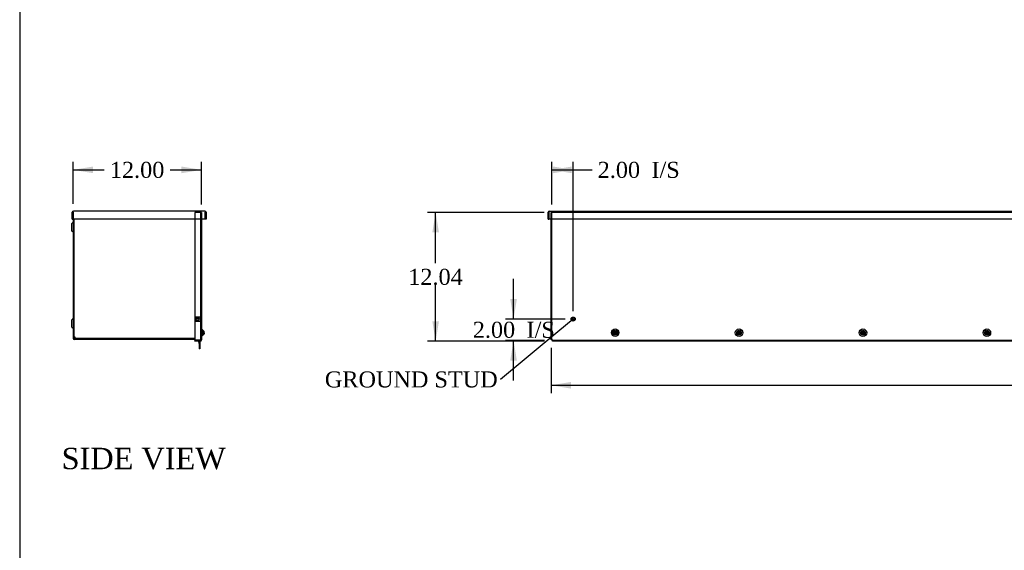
# Model space of a CAD drawing. Header units: inches. Extents: x 1 to 299, y -2 to 199.
# Tile 2 of 13: x 1 to 93, y 50 to 100. Entities that reach past the tile are written whole.
import ezdxf
from ezdxf import colors
from ezdxf.entities.mleader import LeaderData, LeaderLine
from ezdxf.enums import TextEntityAlignment as Align
from ezdxf.lldxf.tags import DXFTag
from ezdxf.math import Vec2, Vec3

# ---------------------------------------------------------------- set-up
doc = ezdxf.new("R2010")
doc.units = ezdxf.units.IN
doc.header["$MEASUREMENT"] = 0
for name, color, linetype in [('COM55240', 7, 'Continuous'), ('COM70472-37', 7, 'Continuous'), ('COM70473-37', 7, 'Continuous'), ('COM70474-5', 7, 'Continuous'), ('COM70985-11', 7, 'Continuous'), ('Default', 7, 'Continuous'), ('SCS19475', 7, 'Continuous'), ('STD26152', 7, 'Continuous')]:
    doc.layers.add(name, color=color, linetype=linetype)
doc.styles.add('SEACAD_Times_New_Roman', font='times.ttf')
tags = doc.linetypes.add('HIDDEN2', pattern=[0.1875, 0.125, -0.0625]).pattern_tags.tags
tags[6:7] = [DXFTag(74, 4), DXFTag(75, 0), DXFTag(340, '0'), DXFTag(46, 0.0), DXFTag(50, 0.0), DXFTag(44, 0.0), DXFTag(45, 0.0)]
tags[4:5] = [DXFTag(74, 4), DXFTag(75, 0), DXFTag(340, '0'), DXFTag(46, 0.0), DXFTag(50, 0.0), DXFTag(44, 0.0), DXFTag(45, 0.0)]
doc.dimstyles.new('HAMMOND_(STH_-_300x200)', dxfattribs={"dimtxt": 1.5, "dimasz": 1.875, "dimexe": 0.75, "dimexo": 0.75, "dimgap": 0.375, "dimtad": 0, "dimtih": 1, "dimtoh": 1, "dimzin": 0, "dimdsep": 46, "dimtxsty": 'SEACAD_Times_New_Roman', "dimblk1": '_SE_FILLED', "dimblk2": '_SE_FILLED', "dimsah": 1, "dimcen": 0.75, "dimadec": 0, "dimazin": 0, "dimtfac": 0.8, "dimtofl": 0, "dimtmove": 1, "dimatfit": 3, "dimfxl": 1, "dimtolj": 1, "dimtzin": 0, "dimarcsym": 0})

# ---------------------------------------------------------------- blocks, each defined once
blk = doc.blocks.new('_SE_FILLED')
at = {"color": 0}
blk.add_line((0, 0), (-1, 0), dxfattribs=at)
blk.add_solid([(0, 0), (-1, -0.1665), (-1, 0.1665), (0, 0)], dxfattribs=at)
blk = doc.blocks.new('SE2')
at = {"layer": 'COM70473-37', "color": 7, "linetype": 'HIDDEN2'}
for p, q in [((51.079, 81.114), (51.079, 81.732)), ((51.187, 81.732), (51.079, 81.732)), ((51.151, 69.817), (51.151, 81.732)), ((167.315, 81.732), (51.187, 81.732)), ((108.626, 69.764), (51.204, 69.764))]:
    blk.add_line(p, q, dxfattribs=at)
at = {"layer": 'COM70473-37', "color": 7, "linetype": 'Continuous'}
for p, q in [((51.079, 69.817), (51.079, 81.114)), ((51.187, 69.817), (51.079, 69.817)), ((51.204, 69.817), (51.187, 69.817)), ((51.204, 69.8), (51.204, 69.817)), ((51.204, 69.692), (51.204, 69.8)), ((108.626, 69.692), (51.204, 69.692))]:
    blk.add_line(p, q, dxfattribs=at)
for centre, radius in [((57.079, 70.489), 0.351), ((57.079, 70.489), 0.224), ((68.673, 70.489), 0.351), ((68.673, 70.489), 0.224), ((80.266, 70.489), 0.351), ((80.266, 70.489), 0.224), ((91.86, 70.489), 0.351), ((91.86, 70.489), 0.224)]:
    blk.add_circle(centre, radius, dxfattribs=at)
at = {"layer": 'COM70473-37', "color": 7, "linetype": 'HIDDEN2'}
for centre in [(57.079, 70.489), (68.673, 70.489), (80.266, 70.489), (91.86, 70.489)]:
    blk.add_circle(centre, 0.129, dxfattribs=at)
at = {"layer": 'COM70985-11', "color": 7, "linetype": 'Continuous'}
for p, q in [((50.813, 81.114), (50.813, 81.756)), ((50.813, 81.756), (50.885, 81.756)), ((50.813, 81.114), (50.885, 81.114)), ((50.885, 81.756), (50.885, 81.114)), ((50.885, 81.114), (50.885, 81.756)), ((167.616, 81.114), (50.885, 81.114)), ((50.921, 81.864), (167.58, 81.864))]:
    blk.add_line(p, q, dxfattribs=at)
for radius, start in [(0.108, 90), (0.036, 155.97754)]:
    blk.add_arc((50.921, 81.756), radius, start, 180, dxfattribs=at)
blk.add_open_spline([(50.885, 81.756), (50.888, 81.77), (50.891, 81.784), (50.897, 81.81), (50.9, 81.822), (50.906, 81.842), (50.909, 81.85), (50.915, 81.861), (50.918, 81.864), (50.921, 81.864)], degree=3, knots=[0, 0, 0, 0, 0.25, 0.25, 0.5, 0.5, 0.75, 0.75, 1, 1, 1, 1], dxfattribs=at)
at = {"layer": 'SCS19475', "color": 7, "linetype": 'Continuous'}
for p, q in [((57.022, 70.516), (56.921, 70.516)), ((56.921, 70.461), (57.022, 70.461)), ((57.064, 70.516), (57.022, 70.516)), ((57.022, 70.461), (57.064, 70.461)), ((57.094, 70.576), (57.064, 70.576)), ((57.064, 70.576), (57.064, 70.55)), ((57.064, 70.55), (57.064, 70.516)), ((57.064, 70.461), (57.064, 70.428)), ((57.064, 70.428), (57.064, 70.401)), ((57.064, 70.401), (57.094, 70.401)), ((57.094, 70.55), (57.094, 70.576)), ((57.094, 70.516), (57.094, 70.55)), ((57.136, 70.516), (57.094, 70.516)), ((57.094, 70.461), (57.136, 70.461)), ((57.094, 70.428), (57.094, 70.461)), ((57.094, 70.401), (57.094, 70.428)), ((57.237, 70.516), (57.136, 70.516)), ((57.136, 70.461), (57.237, 70.461)), ((68.616, 70.516), (68.514, 70.516)), ((68.514, 70.461), (68.616, 70.461)), ((68.658, 70.516), (68.616, 70.516)), ((68.616, 70.461), (68.658, 70.461)), ((68.688, 70.576), (68.658, 70.576)), ((68.658, 70.576), (68.658, 70.55)), ((68.658, 70.55), (68.658, 70.516)), ((68.658, 70.461), (68.658, 70.428)), ((68.658, 70.428), (68.658, 70.401)), ((68.658, 70.401), (68.688, 70.401)), ((68.688, 70.55), (68.688, 70.576)), ((68.688, 70.516), (68.688, 70.55)), ((68.729, 70.516), (68.688, 70.516)), ((68.688, 70.461), (68.729, 70.461)), ((68.688, 70.428), (68.688, 70.461)), ((68.688, 70.401), (68.688, 70.428)), ((68.831, 70.516), (68.729, 70.516)), ((68.729, 70.461), (68.831, 70.461)), ((80.21, 70.516), (80.108, 70.516)), ((80.108, 70.461), (80.21, 70.461)), ((80.251, 70.516), (80.21, 70.516)), ((80.21, 70.461), (80.251, 70.461)), ((80.281, 70.576), (80.251, 70.576)), ((80.251, 70.576), (80.251, 70.55)), ((80.251, 70.55), (80.251, 70.516)), ((80.251, 70.461), (80.251, 70.428)), ((80.251, 70.428), (80.251, 70.401)), ((80.251, 70.401), (80.281, 70.401)), ((80.281, 70.55), (80.281, 70.576)), ((80.281, 70.516), (80.281, 70.55)), ((80.323, 70.516), (80.281, 70.516)), ((80.281, 70.461), (80.323, 70.461)), ((80.281, 70.428), (80.281, 70.461)), ((80.281, 70.401), (80.281, 70.428)), ((80.425, 70.516), (80.323, 70.516)), ((80.323, 70.461), (80.425, 70.461)), ((91.803, 70.516), (91.702, 70.516)), ((91.702, 70.461), (91.803, 70.461)), ((91.845, 70.516), (91.803, 70.516)), ((91.803, 70.461), (91.845, 70.461)), ((91.875, 70.576), (91.845, 70.576)), ((91.845, 70.576), (91.845, 70.55)), ((91.845, 70.55), (91.845, 70.516)), ((91.845, 70.461), (91.845, 70.428)), ((91.845, 70.428), (91.845, 70.401)), ((91.845, 70.401), (91.875, 70.401)), ((91.875, 70.55), (91.875, 70.576)), ((91.875, 70.516), (91.875, 70.55)), ((91.917, 70.516), (91.875, 70.516)), ((91.875, 70.461), (91.917, 70.461)), ((91.875, 70.428), (91.875, 70.461)), ((91.875, 70.401), (91.875, 70.428)), ((92.018, 70.516), (91.917, 70.516)), ((91.917, 70.461), (92.018, 70.461))]:
    blk.add_line(p, q, dxfattribs=at)
for centre in [(57.079, 70.489), (68.673, 70.489), (80.266, 70.489), (91.86, 70.489)]:
    blk.add_circle(centre, 0.179, dxfattribs=at)
for centre, radius, start, end in [((57.079, 70.489), 0.161, 170.13595, 189.86405), ((57.079, 70.489), 0.0631, 103.74814, 154.17017), ((57.079, 70.489), 0.0631, 205.82983, 256.25186), ((57.079, 70.489), 0.0631, 25.82983, 76.25186), ((57.079, 70.489), 0.0631, 283.74814, 334.17017), ((57.079, 70.489), 0.161, 350.13595, 9.86405), ((68.673, 70.489), 0.161, 170.13595, 189.86405), ((68.673, 70.489), 0.0631, 103.74814, 154.17017), ((68.673, 70.489), 0.0631, 205.82983, 256.25186), ((68.673, 70.489), 0.0631, 25.82983, 76.25186), ((68.673, 70.489), 0.0631, 283.74814, 334.17017), ((68.673, 70.489), 0.161, 350.13595, 9.86405), ((80.266, 70.489), 0.161, 170.13595, 189.86405), ((80.266, 70.489), 0.0631, 103.74814, 154.17017), ((80.266, 70.489), 0.0631, 205.82983, 256.25186), ((80.266, 70.489), 0.0631, 25.82983, 76.25186), ((80.266, 70.489), 0.0631, 283.74814, 334.17017), ((80.266, 70.489), 0.161, 350.13595, 9.86405), ((91.86, 70.489), 0.161, 170.13595, 189.86405), ((91.86, 70.489), 0.0631, 103.74814, 154.17017), ((91.86, 70.489), 0.0631, 205.82983, 256.25186), ((91.86, 70.489), 0.0631, 25.82983, 76.25186), ((91.86, 70.489), 0.0631, 283.74814, 334.17017), ((91.86, 70.489), 0.161, 350.13595, 9.86405)]:
    blk.add_arc(centre, radius, start, end, dxfattribs=at)
at = {"layer": 'STD26152', "color": 7, "linetype": 'HIDDEN2'}
for radius in [0.188, 0.168, 0.095, 0.0781]:
    blk.add_circle((53.151, 71.764), radius, dxfattribs=at)
blk = doc.blocks.new('SE4')
at = {"layer": 'COM55240', "color": 7, "linetype": 'Continuous'}
for p, q in [((18.086, 69.692), (18.075, 69.687)), ((18.075, 69.687), (18.16, 69.505)), ((18.136, 69.692), (18.163, 69.634)), ((18.163, 69.817), (18.163, 69.764)), ((18.163, 69.692), (18.163, 69.056)), ((18.22, 69.817), (18.22, 69.764)), ((18.22, 69.692), (18.22, 69.056)), ((18.22, 69.056), (18.163, 69.056)), ((18.163, 69.056), (18.163, 68.993)), ((18.22, 68.993), (18.163, 68.993)), ((18.22, 69.056), (18.22, 68.993))]:
    blk.add_line(p, q, dxfattribs=at)
blk.add_arc((18.134, 69.493), 0.029, 0, 25, dxfattribs=at)
at = {"layer": 'COM70472-37', "color": 7, "linetype": 'Continuous'}
for p, q in [((6.364, 81.765), (6.364, 81.756)), ((6.364, 81.114), (6.364, 69.972)), ((6.436, 81.114), (6.436, 69.972)), ((6.208, 80.633), (6.208, 80.095)), ((6.355, 80.822), (6.238, 80.705)), ((6.238, 80.023), (6.355, 79.905)), ((6.208, 71.633), (6.208, 71.095)), ((6.355, 71.822), (6.238, 71.705)), ((6.238, 71.023), (6.355, 70.905)), ((17.739, 69.936), (6.472, 69.936)), ((17.739, 69.864), (6.472, 69.864))]:
    blk.add_line(p, q, dxfattribs=at)
for centre, radius, start, end in [((6.31, 80.633), 0.102, 135, 180), ((6.334, 80.844), 0.03, 315, 0), ((6.31, 80.095), 0.102, 180, 225), ((6.334, 79.884), 0.03, 0, 45), ((6.31, 71.633), 0.102, 135, 180), ((6.31, 71.095), 0.102, 180, 225), ((6.334, 71.844), 0.03, 315, 0), ((6.334, 70.884), 0.03, 0, 45), ((6.472, 69.972), 0.108, 180, 270), ((6.472, 69.972), 0.036, 180, 270)]:
    blk.add_arc(centre, radius, start, end, dxfattribs=at)
at = {"layer": 'COM70473-37', "color": 7, "linetype": 'HIDDEN2'}
for p, q in [((18.256, 81.732), (17.739, 81.732)), ((17.739, 81.732), (17.739, 81.114)), ((18.364, 81.732), (18.256, 81.732)), ((18.292, 81.732), (18.292, 69.817)), ((18.364, 81.732), (18.364, 81.114)), ((18.51, 70.617), (18.317, 70.785)), ((18.317, 70.192), (18.51, 70.36)), ((18.006, 69.764), (18.006, 69.692)), ((18.256, 69.764), (18.256, 69.692))]:
    blk.add_line(p, q, dxfattribs=at)
at = {"layer": 'COM70473-37', "color": 7, "linetype": 'Continuous'}
for p, q in [((17.739, 81.114), (17.739, 69.817)), ((18.364, 81.114), (18.364, 69.817)), ((18.51, 70.713), (18.364, 70.84)), ((18.364, 70.138), (18.51, 70.265)), ((18.51, 70.713), (18.51, 70.265)), ((17.739, 69.817), (18.256, 69.817)), ((18.256, 69.764), (17.739, 69.764)), ((17.739, 69.692), (17.739, 69.764)), ((18.256, 69.692), (17.739, 69.692)), ((18.364, 69.817), (18.256, 69.817)), ((18.292, 69.8), (18.292, 69.817)), ((18.364, 69.8), (18.364, 69.817))]:
    blk.add_line(p, q, dxfattribs=at)
at = {"layer": 'COM70473-37', "color": 7, "linetype": 'HIDDEN2'}
for centre, start, end in [((18.364, 70.84), 180, 229), ((18.364, 70.138), 131, 180)]:
    blk.add_arc(centre, 0.072, start, end, dxfattribs=at)
at = {"layer": 'COM70473-37', "color": 7, "linetype": 'Continuous'}
for radius in [0.108, 0.036]:
    blk.add_arc((18.256, 69.8), radius, 270, 0, dxfattribs=at)
at = {"layer": 'COM70474-5', "color": 7, "linetype": 'Continuous'}
for p, q in [((6.544, 70.061), (6.436, 70.061)), ((6.561, 70.061), (6.544, 70.061)), ((6.561, 70.044), (6.561, 70.061)), ((6.561, 69.936), (6.561, 70.044))]:
    blk.add_line(p, q, dxfattribs=at)
at = {"layer": 'COM70985-11', "color": 7, "linetype": 'Continuous'}
for p, q in [((6.292, 81.114), (6.292, 81.756)), ((6.292, 81.756), (6.364, 81.756)), ((6.292, 81.114), (6.364, 81.114)), ((6.364, 81.756), (6.364, 81.114)), ((6.364, 81.114), (6.364, 81.756)), ((18.73, 81.114), (6.364, 81.114)), ((18.694, 81.864), (6.4, 81.864)), ((18.802, 81.756), (18.73, 81.756)), ((18.73, 81.756), (18.73, 81.114)), ((18.73, 81.114), (18.73, 81.756)), ((18.802, 81.114), (18.73, 81.114)), ((18.802, 81.756), (18.802, 81.114))]:
    blk.add_line(p, q, dxfattribs=at)
for centre, radius, start, end in [((6.4, 81.756), 0.108, 90, 180), ((6.4, 81.756), 0.036, 155.97754, 180), ((18.694, 81.756), 0.108, 0, 90), ((18.694, 81.756), 0.036, 0, 24.02246)]:
    blk.add_arc(centre, radius, start, end, dxfattribs=at)
for points in [[(6.364, 81.756), (6.367, 81.77), (6.37, 81.784), (6.376, 81.81), (6.379, 81.822), (6.385, 81.842), (6.388, 81.85), (6.394, 81.861), (6.397, 81.864), (6.4, 81.864)], [(18.694, 81.864), (18.697, 81.864), (18.7, 81.861), (18.706, 81.85), (18.709, 81.842), (18.715, 81.822), (18.718, 81.81), (18.724, 81.784), (18.727, 81.77), (18.73, 81.756)]]:
    blk.add_open_spline(points, degree=3, knots=[0, 0, 0, 0, 0.25, 0.25, 0.5, 0.5, 0.75, 0.75, 1, 1, 1, 1], dxfattribs=at)
at = {"layer": 'SCS19475', "color": 7, "linetype": 'Continuous'}
for p, q in [((18.577, 70.461), (18.577, 70.516)), ((18.637, 70.516), (18.577, 70.516)), ((18.577, 70.461), (18.637, 70.461)), ((18.633, 70.576), (18.633, 70.576)), ((18.633, 70.401), (18.633, 70.401)), ((18.637, 70.55), (18.637, 70.516)), ((18.637, 70.461), (18.637, 70.428))]:
    blk.add_line(p, q, dxfattribs=at)
for centre, start, end in [((18.513, 70.542), 15.79255, 91.31469), ((18.513, 70.435), 268.68531, 344.21495)]:
    blk.add_arc(centre, 0.125, start, end, dxfattribs=at)
for points in [[(18.633, 70.576), (18.634, 70.572), (18.635, 70.568), (18.636, 70.559), (18.637, 70.555), (18.637, 70.55)], [(18.637, 70.428), (18.637, 70.423), (18.636, 70.419), (18.635, 70.41), (18.634, 70.406), (18.633, 70.401)]]:
    blk.add_open_spline(points, degree=3, knots=[0, 0, 0, 0, 0.5, 0.5, 1, 1, 1, 1], dxfattribs=at)
at = {"layer": 'STD26152', "color": 7, "linetype": 'HIDDEN2'}
for p, q in [((17.852, 71.951), (17.832, 71.931)), ((17.832, 71.931), (17.832, 71.596)), ((17.832, 71.859), (18.152, 71.859)), ((17.852, 71.576), (17.852, 71.951)), ((18.272, 71.951), (17.852, 71.951)), ((18.152, 71.859), (18.152, 71.842)), ((18.272, 71.951), (18.272, 71.576)), ((18.292, 71.931), (18.272, 71.951)), ((18.152, 71.842), (17.832, 71.842)), ((17.832, 71.686), (18.152, 71.686)), ((17.832, 71.669), (18.152, 71.669)), ((17.832, 71.596), (17.852, 71.576)), ((17.852, 71.576), (18.272, 71.576)), ((18.152, 71.686), (18.152, 71.842)), ((18.199, 71.764), (18.152, 71.842)), ((18.152, 71.686), (18.199, 71.764)), ((18.152, 71.669), (18.152, 71.686)), ((18.272, 71.576), (18.292, 71.596))]:
    blk.add_line(p, q, dxfattribs=at)
blk = doc.blocks.new('DMBLK5574')
at = {"layer": 'Default', "linetype": 'Continuous'}
for points in [[(53.026, 86.024), (51.151, 85.711), (53.026, 85.399)], [(51.276, 86.024), (51.276, 85.399), (53.151, 85.711)]]:
    blk.add_hatch(color=7, dxfattribs=at).paths.add_polyline_path(points)
at = {"layer": 'Default', "color": 7, "linetype": 'Continuous'}
for p, q in [((51.151, 82.482), (51.151, 86.461)), ((51.151, 85.711), (54.171, 85.711)), ((53.151, 72.514), (53.151, 86.461)), ((54.171, 85.711), (54.921, 85.711))]:
    blk.add_line(p, q, dxfattribs=at)
at = {"layer": 'Default', "color": 7, "linetype": 'Continuous', "style": 'SEACAD_Times_New_Roman'}
for s, p in [('2.00', (55.446, 86.461)), ('I/S', (60.477, 86.461))]:
    blk.add_text(s, height=1.5, dxfattribs=at).set_placement(p, align=Align.TOP_LEFT)
blk = doc.blocks.new('DMBLK5575')
at = {"layer": 'Default', "linetype": 'Continuous'}
for points in [[(47.261, 73.639), (47.574, 71.764), (47.886, 73.639)], [(47.261, 67.889), (47.886, 67.889), (47.574, 69.764)]]:
    blk.add_hatch(color=7, dxfattribs=at).paths.add_polyline_path(points)
at = {"layer": 'Default', "color": 7, "linetype": 'Continuous'}
for p, q in [((47.574, 71.764), (47.574, 75.514)), ((52.401, 71.764), (46.824, 71.764)), ((50.454, 69.764), (46.824, 69.764)), ((47.574, 66.014), (47.574, 69.764))]:
    blk.add_line(p, q, dxfattribs=at)
at = {"layer": 'Default', "color": 7, "linetype": 'Continuous', "style": 'SEACAD_Times_New_Roman'}
for s, p in [('2.00', (43.761, 71.514)), ('I/S', (48.792, 71.514))]:
    blk.add_text(s, height=1.5, dxfattribs=at).set_placement(p, align=Align.TOP_LEFT)
blk = doc.blocks.new('DMBLK5576')
at = {"layer": 'Default', "linetype": 'Continuous'}
for points in [[(52.954, 65.266), (52.954, 65.891), (51.079, 65.578)], [(165.548, 65.266), (167.423, 65.578), (165.548, 65.891)]]:
    blk.add_hatch(color=7, dxfattribs=at).paths.add_polyline_path(points)
at = {"layer": 'Default', "color": 7, "linetype": 'Continuous'}
for p, q in [((51.079, 69.067), (51.079, 64.828)), ((167.423, 69.067), (167.423, 64.828)), ((51.079, 65.578), (105.598, 65.578)), ((112.904, 65.578), (167.423, 65.578))]:
    blk.add_line(p, q, dxfattribs=at)
at = {"layer": 'Default', "color": 7, "linetype": 'Continuous', "style": 'SEACAD_Times_New_Roman'}
blk.add_text('116.34', height=1.5, dxfattribs=at).set_placement((106.123, 66.328), align=Align.TOP_LEFT)
blk = doc.blocks.new('DMBLK5577')
at = {"layer": 'Default', "linetype": 'Continuous'}
for points in [[(39.971, 79.857), (40.596, 79.857), (40.284, 81.732)], [(39.971, 71.567), (40.284, 69.692), (40.596, 71.567)]]:
    blk.add_hatch(color=7, dxfattribs=at).paths.add_polyline_path(points)
at = {"layer": 'Default', "color": 7, "linetype": 'Continuous'}
for p, q in [((50.437, 81.732), (39.534, 81.732)), ((40.284, 76.987), (40.284, 81.732)), ((40.284, 69.692), (40.284, 74.962)), ((50.454, 69.692), (39.534, 69.692))]:
    blk.add_line(p, q, dxfattribs=at)
at = {"layer": 'Default', "color": 7, "linetype": 'Continuous', "style": 'SEACAD_Times_New_Roman'}
blk.add_text('12.04', height=1.5, dxfattribs=at).set_placement((37.724, 76.462), align=Align.TOP_LEFT)
blk = doc.blocks.new('DMBLK5578')
at = {"layer": 'Default', "linetype": 'Continuous'}
for points in [[(8.239, 86.024), (6.364, 85.711), (8.239, 85.399)], [(16.489, 86.024), (16.489, 85.399), (18.364, 85.711)]]:
    blk.add_hatch(color=7, dxfattribs=at).paths.add_polyline_path(points)
at = {"layer": 'Default', "color": 7, "linetype": 'Continuous'}
for p, q in [((6.364, 82.542), (6.364, 86.461)), ((6.364, 85.711), (9.28, 85.711)), ((15.448, 85.711), (18.364, 85.711)), ((18.364, 82.482), (18.364, 86.461))]:
    blk.add_line(p, q, dxfattribs=at)
at = {"layer": 'Default', "color": 7, "linetype": 'Continuous', "style": 'SEACAD_Times_New_Roman'}
blk.add_text('12.00', height=1.5, dxfattribs=at).set_placement((9.805, 86.461), align=Align.TOP_LEFT)
blk = doc.blocks.new('BORDER')
at = {"layer": 'Default', "color": 7, "linetype": 'Continuous'}
blk.add_line((-41.86, 27.86), (-41.86, 0), dxfattribs=at)

msp = doc.modelspace()

# ---------------------------------------------------------------- block references
at = {"layer": 'Default', "color": 7, "xscale": 7.12, "yscale": 7.12, "zscale": 7.12}
msp.add_blockref('BORDER', (299.411, 0.564), dxfattribs=at)
at = {"layer": 'Default'}
for name in ['SE4', 'SE2']:
    msp.add_blockref(name, (0, 0), dxfattribs=at)

# ---------------------------------------------------------------- texts
at = {"layer": 'Default', "color": 7, "linetype": 'Continuous', "style": 'SEACAD_Times_New_Roman'}
msp.add_text('SIDE VIEW', height=2, dxfattribs=at).set_placement((5.291, 59.736), align=Align.TOP_LEFT)

# ---------------------------------------------------------------- dimensions: what is measured, and where the dimension line sits
at = {"layer": 'Default', "color": 7, "linetype": 'Continuous'}
for base, p1, p2, angle, text, picture, middle, dimtype in [((6.364, 85.711), (6.364, 81.792), (18.364, 81.732), 359.71352, '\\A1;<>', 'DMBLK5578', (12.364, 85.711), 161), ((40.284, 69.692), (51.204, 69.692), (51.187, 81.732), 90.0809, '\\A1;<>', 'DMBLK5577', (40.284, 75.712), 161), ((47.574, 71.764), (51.204, 69.764), (53.151, 71.764), 90, '\\A1;<> I/S', 'DMBLK5575', (47.574, 70.764), 160), ((51.079, 65.578), (51.079, 69.817), (167.423, 69.817), 0, '\\A1;<>', 'DMBLK5576', (109.251, 65.578), 161)]:
    dim = msp.add_linear_dim(base=base, p1=p1, p2=p2, angle=angle, text=text, dimstyle='HAMMOND_(STH_-_300x200)', override={"dimtmove": 0}, dxfattribs=at)
    dim.commit()
    dim.dimension.update_dxf_attribs({"geometry": picture, "text_midpoint": middle, "dimtype": dimtype})
dim = msp.add_linear_dim(base=(53.151, 85.711), p1=(51.151, 69.817), p2=(53.151, 71.764), text='\\A1;<> I/S', dimstyle='HAMMOND_(STH_-_300x200)', dxfattribs=at)
dim.commit()
dim.dimension.update_dxf_attribs({"geometry": 'DMBLK5574', "text_midpoint": (54.921, 85.711), "dimtype": 160})

# ---------------------------------------------------------------- leaders
ml = msp.add_multileader_mtext('Standard', dxfattribs=at)
ml.set_content('{\\pxsm0.9;\\fTimes New Roman|b0||i0||c0|p34;\\W1.;GROUND STUD\\P}', color=7)
ml.set_leader_properties()
ml.set_arrow_properties(name='_SE_FILLED')
ml.build(insert=Vec2(0, 0))
ml.multileader.update_dxf_attribs({"dogleg_length": 0, "arrow_head_size": 1.875})
ctx = ml.context
ctx.base_point, ctx.char_height, ctx.arrow_head_size, ctx.landing_gap_size = Vec3(30.086, 65.447), 1.5, 1.875, 0.525
ctx.text_align_type = 1
notes = []
notes.append((ctx, [(0, (1, 1, 0), (46.362, 66.107), (-1, 0), 0, [(0, [(53.151, 71.764)], 0, [])])]))
ctx.mtext.insert, ctx.mtext.alignment = Vec3(38.006, 66.874), 2
for ctx, leaders in notes:
    for number, flags, end, landing, length, lines in leaders:
        leader = LeaderData()
        leader.index, (leader.has_last_leader_line, leader.has_dogleg_vector, leader.attachment_direction) = number, flags
        leader.last_leader_point, leader.dogleg_vector, leader.dogleg_length = Vec3(end), Vec3(landing), length
        for number, points, colour, breaks in lines:
            line = LeaderLine()
            line.index, line.vertices, line.color, line.breaks = number, Vec3.list(points), colors.encode_raw_color(colour), breaks
            leader.lines.append(line)
        ctx.leaders.append(leader)

doc.saveas('drawing.dxf')
